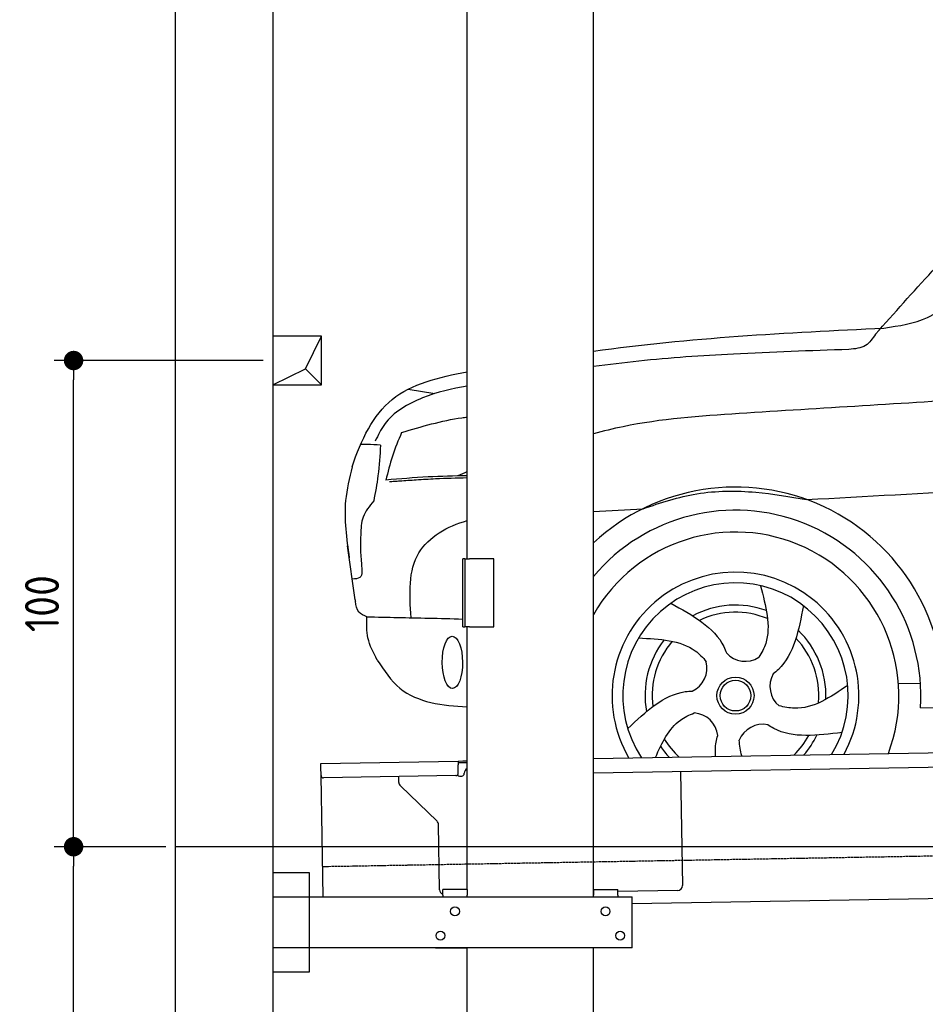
# Model space of a CAD drawing. Header units: millimetres. Extents: x 552 to 7231, y 5767 to 12236.
# Tile 2 of 7: x 552 to 2416, y 7792 to 9817. Entities that reach past the tile are written whole.
import ezdxf

# ---------------------------------------------------------------- set-up
doc = ezdxf.new("R2010")
doc.units = ezdxf.units.MM
doc.linetypes.add('GEN3', pattern=[6.25, 5, -1.25])
doc.layers.get('0').update_dxf_attribs({"lineweight": 25})
for name, color, linetype, lineweight in [('3', 6, 'GEN3', 25), ('4', 3, 'Continuous', 25), ('5', 3, 'Continuous', 25), ('breakthrough', 1, 'Continuous', 25)]:
    doc.layers.add(name, color=color, linetype=linetype, lineweight=lineweight)
doc.layers.add('Car', color=10, linetype='Continuous')
doc.styles.get("Standard").update_dxf_attribs({"font": 'ISOCP.SHX'})
doc.dimstyles.new('GEN-ISO$0', dxfattribs={"dimscale": 20, "dimtxt": 3.5, "dimasz": 2, "dimexe": 2, "dimexo": 1, "dimgap": 1.5, "dimtad": 1, "dimdec": 1, "dimlfac": 0.1, "dimdsep": 46, "dimtxsty": 'Standard', "dimblk": 'PUNKT', "dimcen": 2, "dimclrd": 256, "dimclre": 256, "dimclrt": 2, "dimadec": 0, "dimazin": 0, "dimtp": 0.1, "dimtm": 0.1, "dimtfac": 0.71, "dimtdec": 1, "dimtmove": 2, "dimatfit": 3, "dimldrblk": 'PUNKT', "dimfxl": 1, "dimtolj": 1, "dimarcsym": 0})

# ---------------------------------------------------------------- blocks, each defined once
blk = doc.blocks.new('PUNKT')
at = {"layer": '4', "color": 0, "linetype": 'ByBlock'}
blk.add_line((-0.5, 0), (-1, 0), dxfattribs=at)
at = {"layer": '4', "color": 0, "linetype": 'ByBlock', "const_width": 0.5}
blk.add_lwpolyline([(-0.25, 0, 1), (0.25, 0, 1)], format="xyb", close=True, dxfattribs=at)
blk = doc.blocks.new('*D6')
at = {"layer": '4', "lineweight": -2, "transparency": 16777216}
for p, q in [((852.8, 8115.9), (622.8, 8115.9)), ((662.8, 6305.9), (662.8, 8075.9)), ((1052.8, 6265.9), (622.8, 6265.9))]:
    blk.add_line(p, q, dxfattribs=at)
at = {"layer": 'Defpoints', "color": 0, "transparency": 16777216}
for p in [(662.8, 8115.9), (872.8, 8115.9), (1072.8, 6265.9)]:
    blk.add_point(p, dxfattribs=at)
at = {"layer": '4', "lineweight": -2, "transparency": 16777216, "xscale": 40, "yscale": 40, "zscale": 40}
for p, rotation in [((662.8, 8115.9), 90), ((662.8, 6265.9), 270)]:
    blk.add_blockref('PUNKT', p, dxfattribs=dict(at, rotation=rotation))
at = {"layer": '4', "color": 2, "transparency": 16777216, "insert": (597.8, 7190.9), "char_height": 70, "attachment_point": 5, "rotation": 90}
blk.add_mtext('\\A1;185', dxfattribs=at)
blk = doc.blocks.new('*D7')
at = {"layer": '4', "lineweight": -2, "transparency": 16777216}
for p, q in [((1052.8, 9115.9), (622.8, 9115.9)), ((662.8, 8155.9), (662.8, 9075.9)), ((852.8, 8115.9), (622.8, 8115.9))]:
    blk.add_line(p, q, dxfattribs=at)
at = {"layer": '4', "lineweight": -2, "transparency": 16777216, "xscale": 40, "yscale": 40, "zscale": 40}
for p, rotation in [((662.8, 9115.9), 90), ((662.8, 8115.9), 270)]:
    blk.add_blockref('PUNKT', p, dxfattribs=dict(at, rotation=rotation))
at = {"layer": '4', "color": 2, "transparency": 16777216, "insert": (597.8, 8615.9), "char_height": 70, "attachment_point": 5, "rotation": 90}
blk.add_mtext('\\A1;100', dxfattribs=at)

msp = doc.modelspace()

# ---------------------------------------------------------------- linework, layer by layer
for p, q in [((872.77, 6015.9), (872.77, 11915.9)), ((1072.77, 11715.9), (1072.77, 6265.9)), ((1472.77, 8708.02), (1472.77, 10233.02)), ((1732.77, 8013.02), (1732.77, 10233.02)), ((1467.77, 8708.02), (1463.77, 8708.02)), ((1463.77, 8568.02), (1463.77, 8708.02)), ((1467.77, 8708.02), (1477.77, 8708.02)), ((1467.77, 8708.02), (1467.77, 8568.02)), ((1527.77, 8708.02), (1477.77, 8708.02)), ((1527.77, 8568.02), (1527.77, 8708.02)), ((1463.77, 8568.02), (1467.77, 8568.02)), ((1477.77, 8568.02), (1467.77, 8568.02)), ((1472.77, 8027.85), (1472.77, 8568.02)), ((1477.77, 8568.02), (1527.77, 8568.02)), ((1732.77, 8297.07), (4392.09, 8343.49)), ((4387.61, 8313.41), (1732.77, 8267.07)), ((1171.58, 8287.28), (1454.03, 8292.21)), ((1171.72, 8279.28), (1171.58, 8287.28)), ((1454.03, 8292.21), (1464.03, 8292.38)), ((1454.03, 8292.21), (1454.17, 8284.21)), ((1464.1, 8288.38), (1454.1, 8288.21)), ((1454.47, 8267.21), (1454.17, 8284.21)), ((1464.03, 8292.38), (1472.77, 8292.53)), ((1472.77, 8288.53), (1464.1, 8288.38)), ((1172.01, 8262.28), (1171.72, 8279.28)), ((1176.36, 8013.02), (1172.01, 8262.28)), ((1466.99, 8266.43), (1466.97, 8267.43)), ((1911.99, 8270.2), (1916.07, 8036.23)), ((1449.56, 8262.12), (1177.1, 8257.37)), ((1332.28, 8248.22), (1332.08, 8260.07)), ((1457.08, 8261.26), (1462.07, 8261.34)), ((1410.76, 8168.36), (1335.34, 8241.2)), ((1416.15, 8027.51), (1413.81, 8161.34)), ((1072.77, 8063.02), (1147.77, 8063.02)), ((1147.77, 8063.02), (1147.77, 7858.02)), ((1472.77, 8028.02), (1422.77, 8028.02)), ((1422.77, 8016.02), (1422.77, 8028.02)), ((1472.77, 8027.85), (1472.77, 8016.02)), ((1732.77, 8028.02), (1782.77, 8028.02)), ((1732.77, 8027.85), (1732.77, 8016.02)), ((1782.77, 8016.02), (1782.77, 8028.02)), ((1906.25, 8026.06), (1782.77, 8023.9)), ((4146.36, 8039.16), (1812.77, 7998.42)), ((1072.77, 8013.02), (1812.77, 8013.02)), ((1422.77, 8016.02), (1422.77, 8013.02)), ((1472.77, 8013.02), (1472.77, 8016.02)), ((1732.77, 8013.02), (1732.77, 8016.02)), ((1782.77, 8016.02), (1782.77, 8013.02)), ((1812.77, 7908.02), (1812.77, 8013.02)), ((1812.77, 7908.02), (1072.77, 7908.02)), ((1407.77, 7908.02), (1470.77, 7908.02)), ((1472.77, 6288.02), (1472.77, 7908.02)), ((1732.77, 6288.02), (1732.77, 7908.02)), ((1797.77, 7908.02), (1734.77, 7908.02)), ((1147.77, 7858.02), (1072.77, 7858.02))]:
    msp.add_line(p, q)
for centre in [(1447.77, 7983.02), (1757.77, 7983.02), (1417.77, 7933.02), (1787.77, 7933.02)]:
    msp.add_circle(centre, 9)
for centre, radius, start, end in [((1177.01, 8262.37), 5, 181, 271), ((1449.47, 8267.12), 5, 271, 1), ((1456.99, 8266.25), 5, 214.23672, 271), ((1461.99, 8266.34), 5, 271, 1), ((1476.97, 8267.6), 10, 114.78744, 181), ((1342.28, 8248.39), 10, 181, 226), ((1403.81, 8161.17), 10, 1, 46), ((1426.15, 8027.68), 10, 181, 250.29343), ((1906.07, 8036.06), 10, 271, 1)]:
    msp.add_arc(centre, radius, start, end)
at = {"layer": '3'}
msp.add_line((1175.28, 8075.31), (6230.44, 8163.55), dxfattribs=at)
at = {"layer": '5'}
msp.add_line((6272.78, 8115.9), (872.77, 8115.9), dxfattribs=at)
at = {"layer": 'breakthrough'}
for p, q in [((1140.15, 9098.85), (1172.77, 9165.9)), ((1072.77, 9065.9), (1140.15, 9098.85)), ((1139.93, 9098.75), (1172.77, 9065.9))]:
    msp.add_line(p, q, dxfattribs=at)
msp.add_lwpolyline([(1172.77, 9165.9), (1072.77, 9165.9), (1072.77, 9065.9), (1172.77, 9065.9)], close=True, dxfattribs=at)
at = {"layer": 'Car'}
for p, q in [((1351.57, 9057), (1406.35, 9047.89)), ((1242.22, 8623.76), (1226.83, 8734.63)), ((2360.53, 8451.61), (2405.72, 8452.05)), ((2405.75, 8401.82), (4362.71, 8432.34))]:
    msp.add_line(p, q, dxfattribs=at)
for radius in [38.18, 31.57]:
    msp.add_circle((2025.08, 8426.68), radius, dxfattribs=at)
for centre, radius, start, end in [((2025.06, 8426.66), 429.01, 356.78001, 132.94503), ((2025.08, 8426.68), 381.48, 356.26335, 140.01687), ((2025.06, 8426.66), 336.4, 339.28529, 150.32537), ((2025.06, 8426.66), 254, 331.65877, 210.34123), ((2025.08, 8426.68), 231.91, 328.53501, 213.46499), ((2025.08, 8426.68), 186.23, 70.03526, 118.17302), ((2025.08, 8426.68), 171.52, 67.36219, 115.50791), ((2025.08, 8426.68), 186.23, 358.02322, 46.16834), ((2025.08, 8426.68), 186.23, 142.03458, 190.16313), ((2025.08, 8426.68), 171.52, 139.36246, 187.49767), ((2025.08, 8426.68), 171.52, 355.34898, 43.50218), ((2044.99, 8549.71), 52.29, 222.4441, 302.20291), ((1914.22, 8483.63), 52.29, 294.4441, 14.20291), ((2148.24, 8445.76), 52.29, 150.4441, 230.20291), ((1936.66, 8338.84), 52.29, 6.4441, 86.20291), ((2081.29, 8315.44), 52.29, 78.4441, 158.20291), ((2025.08, 8426.68), 171.52, 314.46572, 331.48839), ((2025.08, 8426.68), 186.23, 319.05392, 334.15554), ((2025.08, 8426.68), 171.52, 211.34942, 227.53428), ((2025.08, 8426.68), 186.23, 214.02213, 222.94608)]:
    msp.add_arc(centre, radius, start, end, dxfattribs=at)
msp.add_ellipse((1442.41, 8495.13), major_axis=(0.3, -53.82), ratio=0.3890204, dxfattribs=at)
for points in [[(2330.57, 9182.69), (2420.08, 9204.32), (2504.14, 9269.15), (2747.18, 9502.54), (2927.57, 9638.41), (3044.95, 9714.18), (3215.37, 9753.73)], [(2313.35, 9169.97), (2551.97, 9423.96), (2816.18, 9647.32)], [(2313.35, 9169.97), (2292.87, 9147.02), (2258.51, 9138.7)], [(1337.76, 8967.87), (1319.13, 8919.24), (1305.53, 8870.05)], [(1294.41, 8941.78), (1267.09, 8943.18), (1253.59, 8943.32)], [(1294.41, 8941.78), (1289.29, 8879.03), (1280.51, 8827.17)], [(1235.84, 8897.12), (1222.66, 8827.87), (1230.19, 8710.39)], [(1334.03, 8867.85), (1323.36, 8866.99), (1312.76, 8866.1)], [(1834.8, 8811.17), (1945.28, 8841.72), (2067.03, 8844.95), (2171.49, 8829.9)], [(1280.51, 8827.17), (1258.67, 8793.88), (1253.81, 8757.87)], [(1253.81, 8757.87), (1255.2, 8697.38), (1251.79, 8669.63), (1236.28, 8666.55)], [(1266.58, 8588.81), (1250.08, 8598.5), (1242.75, 8620.66)], [(1287.83, 8499.97), (1268.64, 8545.43), (1266.58, 8588.81)], [(2256.03, 8447.68), (2146.48, 8400.76), (2114.78, 8405.59)]]:
    msp.add_spline(points, degree=3, dxfattribs=at)
for points in [[(1732.77, 9135.29), (1930.65, 9162.76), (2130.53, 9173.4), (2330.57, 9182.69)], [(1472.77, 8887.4), (1466.53, 8884.37), (1460.12, 8881.46), (1453.72, 8878.55)], [(1732.77, 8805.47), (1766.78, 8807.37), (1800.79, 8809.27), (1834.8, 8811.17)], [(1242.22, 8623.76), (1242.39, 8622.72), (1242.57, 8621.69), (1242.75, 8620.66)]]:
    msp.add_open_spline(points, degree=3, dxfattribs=at)
for points, knots in [([(2258.51, 9138.7), (2179.22, 9136.01), (2034.84, 9131.12), (1859.39, 9119.27), (1763.75, 9107.64), (1732.77, 9103.5)], [0, 0, 0, 0, 238.0155697, 433.3964532, 527.1622821, 527.1622821, 527.1622821, 527.1622821]), ([(1235.84, 8897.12), (1254.99, 8953.07), (1302.59, 9054.4), (1414.35, 9081.87), (1472.77, 9092.75)], [67.5615512, 67.5615512, 67.5615512, 67.5615512, 233.5736576, 399.842311, 399.842311, 399.842311, 399.842311]), ([(3390.15, 9082.1), (3106.83, 9069.71), (2654.11, 9045.58), (2201.78, 9017.41), (2032.43, 9006.86)], [1993.3317315, 1993.3317315, 1993.3317315, 1993.3317315, 2843.9127957, 3352.9930837, 3352.9930837, 3352.9930837, 3352.9930837]), ([(1472.77, 9063.33), (1441.88, 9057.89), (1380.1, 9043.83), (1308.86, 9003.16), (1289.38, 8962.14), (1283.73, 8950.26)], [43.5654045, 43.5654045, 43.5654045, 43.5654045, 137.9962597, 233.7288967, 272.7711252, 272.7711252, 272.7711252, 272.7711252]), ([(1337.76, 8967.87), (1378.97, 8980.08), (1423.64, 8993.31), (1469.23, 8999.27), (1472.77, 8999.69)], [0, 0, 0, 0, 128.0684506, 138.8359842, 138.8359842, 138.8359842, 138.8359842]), ([(2032.43, 9006.86), (1952.18, 9001.47), (1850.99, 8994.67), (1752.99, 8970.6), (1732.77, 8965.26)], [0, 0, 0, 0, 240.2584304, 302.9593582, 302.9593582, 302.9593582, 302.9593582]), ([(2171.49, 8829.9), (2414.72, 8843.36), (3133.05, 8882.61), (3851.74, 8918.65), (4327.32, 8931.45), (4327.32, 8931.45), (4327.32, 8931.45), (4327.32, 8931.45), (4367.4, 8932.53), (4407.48, 8933.61), (4447.57, 8934.68)], [651.3566866, 651.3566866, 651.3566866, 651.3566866, 1382.1688513, 2809.5211795, 2809.5211795, 2809.5211795, 2809.521212, 2809.521212, 2809.521212, 2929.8168979, 2929.8168979, 2929.8168979, 2929.8168979]), ([(1472.77, 8878.9), (1445.91, 8878.48), (1390.08, 8877.07), (1334.42, 8872.45), (1305.53, 8870.05)], [41.2244563, 41.2244563, 41.2244563, 41.2244563, 121.8111278, 208.7510044, 208.7510044, 208.7510044, 208.7510044]), ([(1472.77, 8874.39), (1451.07, 8873.91), (1416.07, 8873.11), (1369.86, 8870.06), (1345.31, 8868.54), (1334.03, 8867.85)], [83.7177417, 83.7177417, 83.7177417, 83.7177417, 148.8470086, 188.713602, 222.6338879, 222.6338879, 222.6338879, 222.6338879]), ([(1357.35, 8586.87), (1354.29, 8635.43), (1348.55, 8726.35), (1432.13, 8775.77), (1472.77, 8786.63)], [0, 0, 0, 0, 134.8464572, 252.4350408, 252.4350408, 252.4350408, 252.4350408]), ([(2076.43, 8652.83), (2087.59, 8611.27), (2101.87, 8558.09), (2078.96, 8514.68), (2072.85, 8505.47)], [0, 0, 0, 0, 119.1791326, 152.5469721, 152.5469721, 152.5469721, 152.5469721]), ([(1892.11, 8616.71), (1936.74, 8592.28), (1985.96, 8565.34), (2004.84, 8518.9), (2006.4, 8514.42)], [0, 0, 0, 0, 140.8622067, 155.3882995, 155.3882995, 155.3882995, 155.3882995]), ([(2164.73, 8611.83), (2155.28, 8561.83), (2144.87, 8506.67), (2106.51, 8474.36), (2102.72, 8471.49)], [0, 0, 0, 0, 140.8622067, 155.4442611, 155.4442611, 155.4442611, 155.4442611]), ([(1266.58, 8588.81), (1308.82, 8587.91), (1374.45, 8586.51), (1440.33, 8585.07), (1463.77, 8584.16)], [0, 0, 0, 0, 126.8428352, 197.090472, 197.090472, 197.090472, 197.090472]), ([(1825.83, 8545.41), (1868.8, 8543.18), (1923.82, 8540.33), (1958.04, 8505.08), (1964.92, 8496.4)], [0, 0, 0, 0, 119.1791326, 152.6274313, 152.6274313, 152.6274313, 152.6274313]), ([(1287.83, 8499.97), (1301.91, 8478.53), (1343.11, 8415.79), (1422.68, 8406.18), (1472.77, 8403.75)], [0, 0, 0, 0, 74.5596427, 218.2061437, 218.2061437, 218.2061437, 218.2061437]), ([(1803.22, 8358.95), (1840.24, 8393.84), (1881.1, 8432.35), (1931.12, 8435.94), (1935.87, 8436.04)], [0, 0, 0, 0, 140.8622067, 155.4424607, 155.4424607, 155.4424607, 155.4424607]), ([(1860.5, 8299.3), (1873.16, 8330.3), (1892.98, 8369.09), (1929.75, 8387.15), (1940.13, 8391.01)], [25.3105836, 25.3105836, 25.3105836, 25.3105836, 119.1791326, 152.6166337, 152.6166337, 152.6166337, 152.6166337]), ([(2244.32, 8351.04), (2193.86, 8344.57), (2138.14, 8337.43), (2095.55, 8363.96), (2091.62, 8366.7)], [0, 0, 0, 0, 140.8622067, 155.5326195, 155.5326195, 155.5326195, 155.5326195]), ([(1984.07, 8301.46), (1983.24, 8311.39), (1983.66, 8325.9), (1987.21, 8340.24), (1988.6, 8344.82)], [109.7540129, 109.7540129, 109.7540129, 109.7540129, 140.8622067, 155.5316538, 155.5316538, 155.5316538, 155.5316538]), ([(2038.18, 8302.4), (2038.1, 8302.66), (2035.12, 8312.92), (2033.92, 8324.03), (2032.74, 8334.85)], [118.3539512, 118.3539512, 118.3539512, 118.3539512, 119.1791326, 151.2847083, 151.2847083, 151.2847083, 151.2847083])]:
    msp.add_open_spline(points, degree=3, knots=knots, dxfattribs=at)

# ---------------------------------------------------------------- dimensions: what is measured, and where the dimension line sits
at = {"layer": '4'}
for base, p1, p2, picture, middle in [((662.77, 9115.9), (872.77, 8115.9), (1072.77, 9115.9), '*D7', (597.77, 8615.9)), ((662.77, 8115.9), (1072.77, 6265.9), (872.77, 8115.9), '*D6', (597.77, 7190.9))]:
    dim = msp.add_linear_dim(base=base, p1=p1, p2=p2, angle=90, dimstyle='GEN-ISO$0', dxfattribs=at)
    dim.commit()
    dim.dimension.update_dxf_attribs({"geometry": picture, "text_midpoint": middle})

doc.saveas('drawing.dxf')
